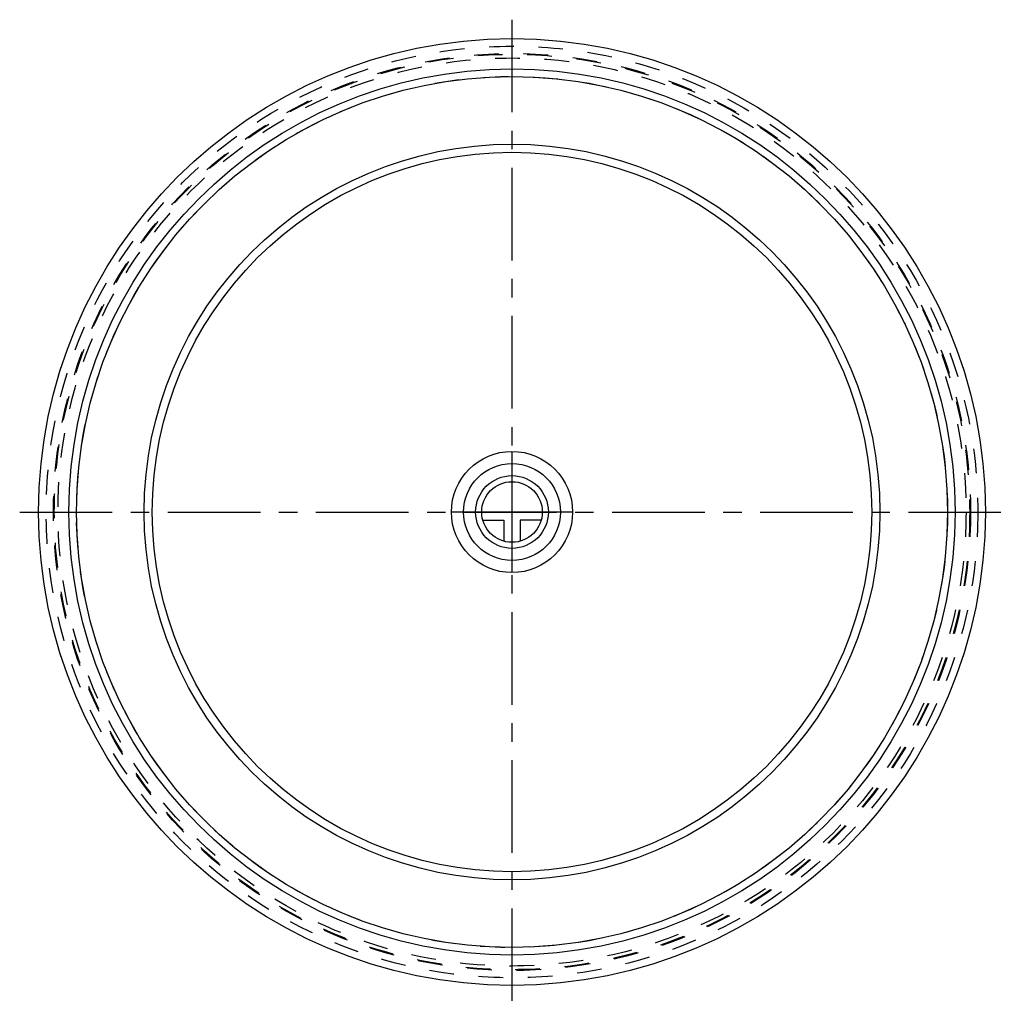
# Model space of a CAD drawing. Header units: millimetres. Extents: x 370 to 630, y 370 to 630.
import ezdxf

# ---------------------------------------------------------------- set-up
doc = ezdxf.new("R2010")
doc.units = ezdxf.units.MM
doc.header["$LTSCALE"] = 65.185185
doc.linetypes.add('CENTER', pattern=[0.6, 0.375, -0.075, 0.075, -0.075])
doc.linetypes.add('HIDDEN', pattern=[0.2, 0.1, -0.1])
for name, color, linetype in [('FASEN', 7, 'CONTINUOUS'), ('KOERPER', 7, 'CONTINUOUS'), ('KONST.EL_MIT_GEO', 7, 'CONTINUOUS'), ('KURVEN', 7, 'CONTINUOUS'), ('L1', 7, 'CONTINUOUS')]:
    doc.layers.add(name, color=color, linetype=linetype)

msp = doc.modelspace()

# ---------------------------------------------------------------- linework, layer by layer
at = {"layer": 'FASEN', "color": 7, "linetype": 'Continuous'}
for radius in [97.14, 95]:
    msp.add_circle((500, 500), radius, dxfattribs=at)
at = {"layer": 'KOERPER', "color": 7, "linetype": 'Continuous'}
for radius in [125, 115]:
    msp.add_circle((500, 500), radius, dxfattribs=at)
at = {"layer": 'KOERPER', "color": 8, "linetype": 'HIDDEN'}
for radius in [123, 121.07, 120.86, 119.89]:
    msp.add_circle((500, 500), radius, dxfattribs=at)
at = {"layer": 'KONST.EL_MIT_GEO', "color": 7, "linetype": 'Continuous'}
msp.add_circle((500, 500), 117, dxfattribs=at)
at = {"layer": 'KONST.EL_MIT_GEO', "color": 8, "linetype": 'HIDDEN'}
msp.add_circle((500, 500), 115, dxfattribs=at)
at = {"layer": 'KURVEN', "color": 40, "linetype": 'Continuous'}
for p, q in [((500, 516), (500, 484)), ((516, 500), (484, 500)), ((492.31, 497.8), (497.8, 497.8)), ((497.8, 497.8), (497.8, 492.31)), ((507.69, 497.8), (502.2, 497.8)), ((502.2, 497.8), (502.2, 492.31))]:
    msp.add_line(p, q, dxfattribs=at)
for radius in [16, 12.8, 9.6, 8]:
    msp.add_circle((500, 500), radius, dxfattribs=at)
at = {"layer": 'L1', "color": 2, "linetype": 'CENTER'}
for p, q in [((500, 630), (500, 370)), ((370, 500), (630, 500))]:
    msp.add_line(p, q, dxfattribs=at)

doc.saveas('drawing.dxf')
